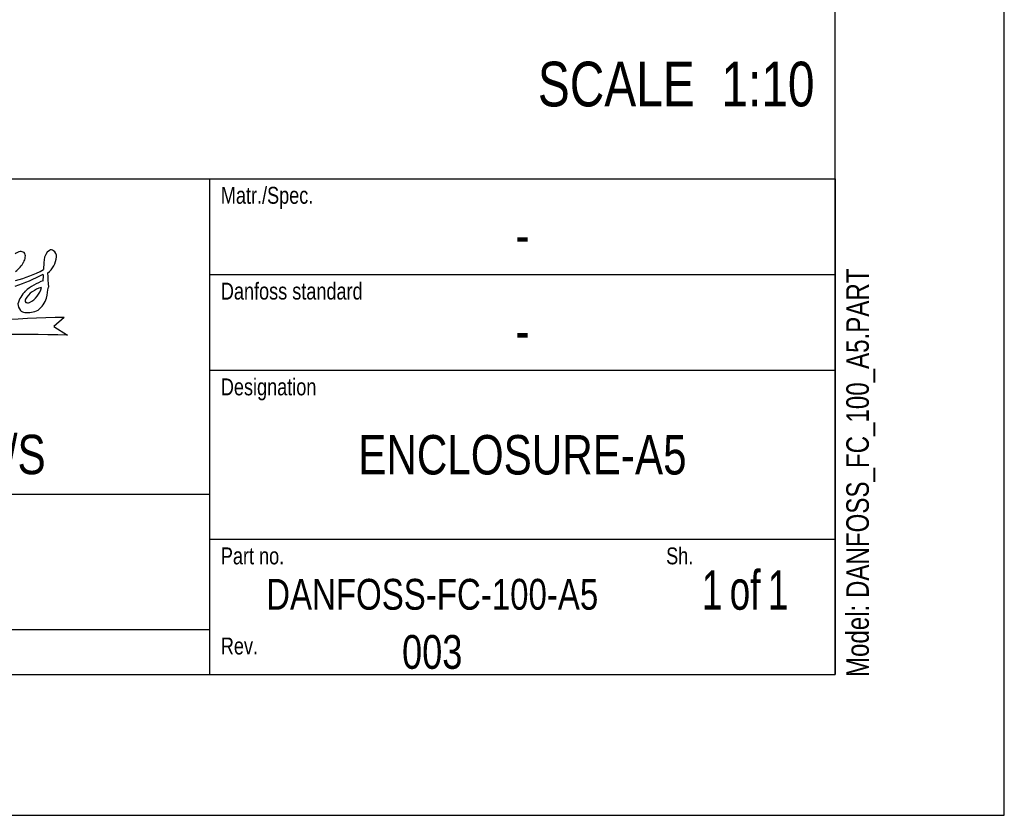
# Model space of a CAD drawing. Header units: inches. Extents: x 0 to 82.7, y 0 to 58.5.
# Tile 26 of 60: x 65.5 to 82.7, y 0 to 13.9. Entities that reach past the tile are written whole.
import ezdxf

# ---------------------------------------------------------------- set-up
doc = ezdxf.new("R2010")
doc.units = ezdxf.units.IN
doc.header["$LTSCALE"] = 4.547244
doc.header["$MEASUREMENT"] = 0
doc.layers.get('0').update_dxf_attribs({"linetype": 'CONTINUOUS'})
doc.styles.get("Standard").update_dxf_attribs({"font": 'txt', "width": 0.8})
doc.styles.add('TEXTSTYLE_3', font='txt', dxfattribs={"width": 0.7})

# ---------------------------------------------------------------- blocks, each defined once
blk = doc.blocks.new('SYMBOL_0_BL0', base_point=(60.984, 6.895))
at = {"color": 7, "linetype": 'CONTINUOUS'}
for p, q in [((66.262, 8.698), (66.078, 8.543)), ((66.078, 8.543), (66.318, 8.389))]:
    blk.add_line(p, q, dxfattribs=at)
for centre, radius, start, end in [((65.524, 9.667), 0.185, 99.1749, 130.5996), ((65.496, 9.707), 0.143, 62.9892, 90.4831), ((65.495, 9.774), 0.0886, 344.5972, 42.6678), ((66.124, 9.695), 0.213, 124.9919, 177.6651), ((66.035, 9.817), 0.0629, 49.6305, 122.6069), ((66.001, 9.764), 0.125, 356.4431, 53.1022), ((65.088, 9.921), 0.53, 307.7549, 331.2624), ((65.399, 9.763), 0.182, 327.7373, 356.0266), ((121.334, 4.944), 55.627, 175.0921, 175.2663), ((65.752, 9.778), 0.374, 305.8525, 356.7917), ((64.873, 11.408), 2.135, 284.5602, 298.6483), ((76.195, 9.885), 10.232, 182.2989, 183.6689), ((64.586, 11.883), 2.759, 287.231, 298.306), ((66.194, 8.469), 0.921, 109.0514, 131.6471), ((65.287, 9.402), 0.61, 354.1192, 4.9525), ((65.942, 8.799), 0.509, 135.1588, 164.3038), ((65.974, 8.776), 0.46, 104.0818, 148.1292), ((65.484, 9.307), 0.387, 296.1519, 347.4207), ((63.691, 9.505), 2.309, 348.3187, 353.1645), ((65.628, 8.995), 0.0515, 151.705, 219.1417), ((65.624, 9.042), 0.0874, 245.4748, 290.3227), ((65.541, 9.172), 0.433, 307.3775, 341.9687), ((65.619, 8.934), 0.166, 179.0776, 222.1801), ((65.585, 8.91), 0.126, 224.3761, 263.887), ((65.619, 9.18), 0.398, 263.2207, 297.6178), ((66.874, -20.524), 29.229, 91.1993, 96.2481), ((65.395, -26.442), 34.843, 88.4836, 92.9661)]:
    blk.add_arc(centre, radius, start, end, dxfattribs=at)
at = {"color": 7, "linetype": 'CONTINUOUS', "attachment_point": 1, "line_spacing_factor": 0.9}
for s, insert, char_height, width in [('Matr./Spec.', (68.996, 10.98), 0.29528, 2.59842), ('Danfoss standard', (68.996, 9.306), 0.29528, 3.77953), ('Designation', (68.996, 7.633), 0.29528, 2.59842), ('DANFOSS DRIVES A/S', (58.032, 6.649), 0.68898, 9.92126), ('Part no.', (68.996, 4.68), 0.2953, 1.88976), ('Sh.', (76.772, 4.68), 0.2953, 0.70866), ('Rev.', (68.996, 3.106), 0.2953, 0.94488)]:
    blk.add_mtext(s, dxfattribs=dict(at, insert=insert, char_height=char_height, width=width))

msp = doc.modelspace()

# ---------------------------------------------------------------- linework, layer by layer
at = {"color": 7, "linetype": 'CONTINUOUS'}
for p, q in [((82.677, 0), (82.677, 58.465)), ((79.724, 2.461), (79.724, 56.004)), ((44.291, 11.122), (79.724, 11.122)), ((44.291, 11.122), (79.724, 11.122)), ((68.799, 11.122), (68.799, 2.461)), ((79.724, 11.122), (79.724, 2.461)), ((68.799, 9.449), (79.724, 9.449)), ((68.799, 7.776), (79.724, 7.776)), ((44.291, 5.61), (68.799, 5.61)), ((68.799, 4.823), (79.724, 4.823)), ((44.291, 3.248), (68.799, 3.248)), ((2.953, 2.461), (79.724, 2.461)), ((44.291, 2.461), (79.724, 2.461)), ((0, 0), (82.677, 0))]:
    msp.add_line(p, q, dxfattribs=at)

# ---------------------------------------------------------------- block references
msp.add_blockref('SYMBOL_0_BL0', (60.984, 6.895), dxfattribs=at)

# ---------------------------------------------------------------- texts
at = {"color": 7, "linetype": 'CONTINUOUS', "line_spacing_factor": 0.9}
for s, insert, char_height, width, attachment_point in [('SCALE  1:10', (79.363, 13.167), 0.78125, 6.875, 3), ('-', (74.262, 10.482), 0.689, 0.55118, 2), ('-', (74.262, 8.809), 0.689, 0.55118, 2), ('ENCLOSURE-A5', (74.262, 6.644), 0.68898, 6.61416, 2), ('DANFOSS-FC-100-A5', (72.687, 4.131), 0.53897, 7.33006, 2), ('003', (72.687, 3.15), 0.5906, 1.41732, 2)]:
    msp.add_mtext(s, dxfattribs=dict(at, insert=insert, char_height=char_height, width=width, attachment_point=attachment_point))
at = {"color": 7, "linetype": 'CONTINUOUS', "insert": (79.918, 2.415), "char_height": 0.3937, "width": 9.13386, "attachment_point": 1, "rotation": 90, "line_spacing_factor": 0.9}
msp.add_mtext('Model: DANFOSS_FC_100_A5.PART', dxfattribs=at)
at = {"color": 7, "linetype": 'CONTINUOUS', "insert": (78.15, 4.281), "char_height": 0.68898, "width": 2.61811, "attachment_point": 2, "line_spacing_factor": 0.9, "style": 'TEXTSTYLE_3'}
msp.add_mtext('1{\\W0.5; }of{\\W0.5; }1', dxfattribs=at)

doc.saveas('drawing.dxf')
